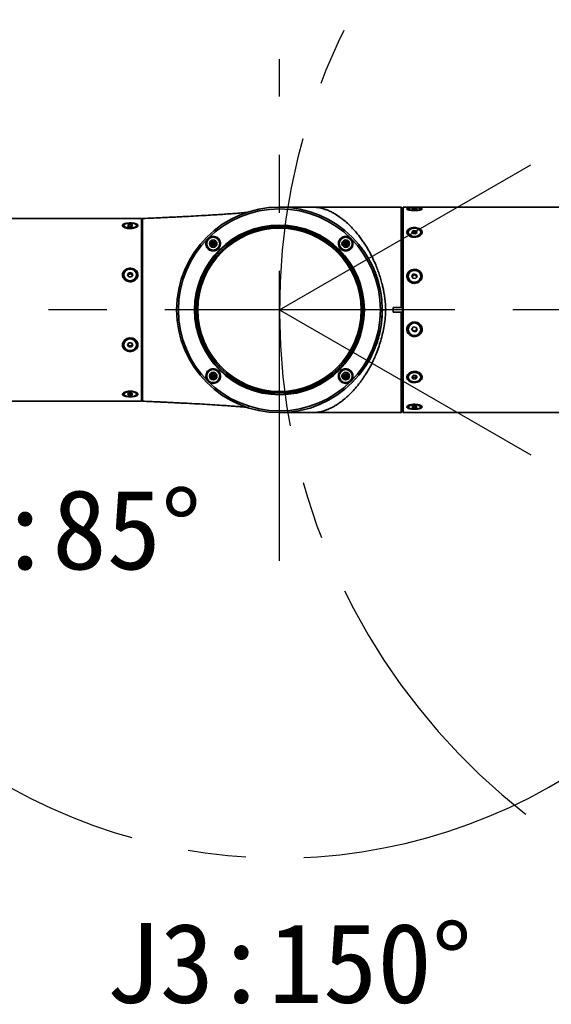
# Model space of a CAD drawing. Header units: millimetres. Extents: x -55 to 731, y 0 to 297.
# Tile 5 of 19: x 105 to 129, y 165 to 208. Entities that reach past the tile are written whole.
import ezdxf

# ---------------------------------------------------------------- set-up
doc = ezdxf.new("R2010")
doc.units = ezdxf.units.MM
doc.header["$PDSIZE"] = -1
doc.linetypes.add('CENTERX2', pattern=[20.32, 12.7, -2.54, 2.54, -2.54])
doc.layers.add('中心线层', color=6, linetype='CENTERX2', lineweight=25)
doc.layers.add('标注层', color=150, linetype='Continuous')
doc.styles.add('SLDTEXTSTYLE0', font='仿宋_GB2312')
doc.dimstyles.new('SLDDIMSTYLE0', dxfattribs={"dimtxt": 3.5, "dimasz": 4, "dimexe": 0, "dimexo": 0.0625, "dimgap": 0.875, "dimtad": 0, "dimtih": 1, "dimtoh": 1, "dimlfac": 10, "dimrnd": 1e-09, "dimzin": 12, "dimdsep": 46, "dimtxsty": 'SLDTEXTSTYLE0', "dimsah": 1, "dimcen": 0, "dimadec": 0, "dimazin": 3, "dimtfac": 1, "dimtdec": 3, "dimtofl": 0, "dimtmove": 0, "dimatfit": 3, "dimfxl": 0, "dimfrac": 2, "dimtolj": 1, "dimtzin": 12, "dimarcsym": 0})

# ---------------------------------------------------------------- blocks, each defined once
blk = doc.blocks.new('_D_1')
at = {"layer": '标注层'}
for p, q in [((95.843, 218), (84.863, 218)), ((100.598, 212.763), (95.843, 218))]:
    blk.add_line(p, q, dxfattribs=at)
blk.add_solid([(100.598, 212.763), (98.279, 216.061), (97.539, 215.388)], dxfattribs=at)
at = {"layer": '标注层', "char_height": 3.5, "attachment_point": 1, "style": 'SLDTEXTSTYLE0'}
for s, insert in [('%%c', (84.863, 222.512)), ('480', (88.733, 222.512))]:
    blk.add_mtext(s, dxfattribs=dict(at, insert=insert))

msp = doc.modelspace()

# ---------------------------------------------------------------- linework, layer by layer
at = {"color": 7, "linetype": 'Continuous', "lineweight": 35}
for p, q in [((121.7102, 199.4936), (116.7302, 199.4936)), ((116.8116, 199.4928), (116.8131, 199.4928)), ((121.7102, 199.4924), (121.7102, 199.4936)), ((122.0602, 199.4924), (121.7102, 199.4924)), ((122.0602, 195.0941), (122.0602, 199.4924)), ((122.0791, 199.4736), (122.0602, 199.4924)), ((122.0602, 199.4924), (122.0791, 199.4736)), ((122.1102, 199.4425), (122.0791, 199.4736)), ((122.1102, 195.0892), (122.1102, 199.4425)), ((122.1402, 199.1936), (122.1102, 199.1936)), ((139.3202, 199.4936), (122.1402, 199.4936)), ((122.1402, 199.4936), (122.1402, 194.9936)), ((122.3632, 199.4123), (122.3632, 199.3755)), ((122.602, 199.4329), (122.5267, 199.4163)), ((122.5267, 199.4163), (122.5649, 199.3957)), ((122.5649, 199.3957), (122.6784, 199.3916)), ((122.7155, 199.4288), (122.602, 199.4329)), ((122.602, 199.3944), (122.602, 199.4329)), ((122.6784, 199.3916), (122.7537, 199.4082)), ((122.7537, 199.4082), (122.7155, 199.4288)), ((122.7155, 199.3998), (122.7155, 199.4288)), ((122.9172, 199.3745), (122.9172, 199.4123)), ((110.6992, 198.9936), (98.2109, 198.9936)), ((110.6992, 190.9936), (110.6992, 198.9936)), ((110.7302, 198.9936), (110.7292, 198.9936)), ((110.7292, 190.9936), (110.7292, 198.9936)), ((109.9222, 198.6897), (109.9222, 198.6352)), ((110.0837, 198.6897), (110.1415, 198.7279)), ((110.1415, 198.6515), (110.0837, 198.6897)), ((110.1415, 198.7279), (110.2569, 198.7279)), ((110.1415, 198.6515), (110.1415, 198.7279)), ((110.2569, 198.6515), (110.1415, 198.6515)), ((110.2569, 198.7279), (110.3147, 198.6897)), ((110.2569, 198.6515), (110.2569, 198.7279)), ((110.3147, 198.6897), (110.2569, 198.6515)), ((110.4762, 198.6352), (110.4762, 198.6897)), ((122.3632, 198.3945), (122.3632, 198.3499)), ((122.602, 198.4659), (122.5267, 198.4085)), ((122.5267, 198.4085), (122.5649, 198.3372)), ((122.5584, 198.3495), (122.5644, 198.354)), ((122.5585, 198.3491), (122.5644, 198.354)), ((122.5644, 198.354), (122.602, 198.3827)), ((122.5649, 198.3372), (122.6784, 198.3231)), ((122.7155, 198.4518), (122.602, 198.4659)), ((122.602, 198.3827), (122.602, 198.4659)), ((122.602, 198.3827), (122.6587, 198.3757)), ((122.6587, 198.3757), (122.7155, 198.3687)), ((122.6784, 198.3231), (122.7537, 198.3805)), ((122.7537, 198.3805), (122.7155, 198.4518)), ((122.7155, 198.3687), (122.7155, 198.4518)), ((122.7155, 198.3687), (122.7221, 198.3564)), ((122.9172, 198.3499), (122.9172, 198.3945)), ((113.8311, 198.0082), (113.7311, 197.9504)), ((113.7311, 197.9504), (113.7311, 197.835)), ((113.7311, 197.9504), (113.8311, 197.8927)), ((113.9311, 197.9504), (113.8311, 198.0082)), ((113.8311, 198.0082), (113.8311, 197.8927)), ((113.9311, 197.9504), (113.8311, 197.8927)), ((113.9311, 197.835), (113.9311, 197.9504)), ((119.5716, 197.9927), (119.5139, 197.8927)), ((119.6871, 197.9927), (119.5716, 197.9927)), ((119.5716, 197.9927), (119.6294, 197.8927)), ((119.6871, 197.9927), (119.6294, 197.8927)), ((119.7448, 197.8927), (119.6871, 197.9927)), ((113.7311, 197.835), (113.8311, 197.8927)), ((113.7311, 197.835), (113.8311, 197.7772)), ((113.9311, 197.835), (113.8311, 197.8927)), ((113.8311, 197.8927), (113.8311, 197.7772)), ((113.8311, 197.7772), (113.9311, 197.835)), ((119.5139, 197.8927), (119.5716, 197.7927)), ((119.6294, 197.8927), (119.5139, 197.8927)), ((119.5716, 197.7927), (119.6294, 197.8927)), ((119.5716, 197.7927), (119.6871, 197.7927)), ((119.7448, 197.8927), (119.6294, 197.8927)), ((119.6871, 197.7927), (119.6294, 197.8927)), ((119.6871, 197.7927), (119.7448, 197.8927)), ((110.0837, 196.5258), (110.1415, 196.6181)), ((110.1415, 196.6181), (110.2569, 196.6181)), ((110.1415, 196.576), (110.1415, 196.6181)), ((110.2569, 196.6181), (110.3147, 196.5258)), ((110.2569, 196.576), (110.2569, 196.6181)), ((109.9222, 196.5258), (109.9222, 196.5032)), ((110.1415, 196.4334), (110.0837, 196.5258)), ((110.0969, 196.5047), (110.1126, 196.5298)), ((110.1126, 196.5298), (110.1415, 196.576)), ((110.1415, 196.576), (110.1992, 196.576)), ((110.2569, 196.4334), (110.1415, 196.4334)), ((110.1992, 196.576), (110.2569, 196.576)), ((110.2569, 196.576), (110.2858, 196.5298)), ((110.3147, 196.5258), (110.2569, 196.4334)), ((110.2858, 196.5298), (110.3015, 196.5047)), ((110.4762, 196.5032), (110.4762, 196.5258)), ((122.3632, 196.4655), (122.3632, 196.4462)), ((122.602, 196.5684), (122.5267, 196.4857)), ((122.5267, 196.4857), (122.5649, 196.3827)), ((122.5362, 196.4601), (122.5644, 196.4911)), ((122.5644, 196.4911), (122.602, 196.5324)), ((122.5649, 196.3827), (122.6784, 196.3625)), ((122.7155, 196.5482), (122.602, 196.5684)), ((122.602, 196.5324), (122.602, 196.5684)), ((122.602, 196.5324), (122.6587, 196.5223)), ((122.6587, 196.5223), (122.7155, 196.5122)), ((122.6784, 196.3625), (122.7537, 196.4452)), ((122.7537, 196.4452), (122.7155, 196.5482)), ((122.7155, 196.5122), (122.7155, 196.5482)), ((122.7155, 196.5122), (122.7346, 196.4607)), ((122.7346, 196.4607), (122.7442, 196.4348)), ((122.9172, 196.4462), (122.9172, 196.4655)), ((112.2313, 195.0941), (112.2502, 195.0941)), ((112.2502, 194.8931), (112.2313, 194.8931)), ((121.7102, 195.0941), (122.0602, 195.0941)), ((121.7102, 194.8931), (121.7102, 195.0941)), ((122.0602, 194.8931), (121.7102, 194.8931)), ((122.0602, 195.0941), (122.0791, 195.0941)), ((122.0602, 190.4936), (122.0602, 194.8931)), ((122.0791, 194.8931), (122.0602, 194.8931)), ((122.0791, 195.0941), (122.1102, 195.0892)), ((122.1102, 194.898), (122.0791, 194.8931)), ((122.1102, 195.0892), (122.1102, 194.898)), ((122.1102, 190.5436), (122.1102, 194.898)), ((122.1402, 194.9936), (122.1402, 190.4936)), ((122.3632, 194.1532), (122.3632, 194.142)), ((122.602, 194.249), (122.5267, 194.163)), ((122.5267, 194.163), (122.5649, 194.056)), ((122.5458, 194.1303), (122.532, 194.1691)), ((122.5649, 194.0769), (122.5458, 194.1303)), ((122.5649, 194.0769), (122.5649, 194.056)), ((122.6217, 194.0663), (122.5649, 194.0769)), ((122.5649, 194.056), (122.6784, 194.035)), ((122.7155, 194.228), (122.602, 194.249)), ((122.6784, 194.0558), (122.6217, 194.0663)), ((122.6784, 194.035), (122.7537, 194.121)), ((122.7161, 194.0988), (122.6784, 194.0558)), ((122.6784, 194.0558), (122.6784, 194.035)), ((122.7537, 194.121), (122.7155, 194.228)), ((122.7484, 194.1358), (122.7161, 194.0988)), ((122.9172, 194.142), (122.9172, 194.1532)), ((109.9222, 193.4869), (109.9222, 193.4643)), ((110.0837, 193.4643), (110.1415, 193.5567)), ((110.1415, 193.3719), (110.0837, 193.4643)), ((110.1126, 193.4602), (110.0969, 193.4853)), ((110.1415, 193.4139), (110.1126, 193.4602)), ((110.1415, 193.5567), (110.2569, 193.5567)), ((110.1415, 193.4139), (110.1415, 193.3719)), ((110.1992, 193.4139), (110.1415, 193.4139)), ((110.2569, 193.3719), (110.1415, 193.3719)), ((110.2569, 193.4139), (110.1992, 193.4139)), ((110.2569, 193.5567), (110.3147, 193.4643)), ((110.3147, 193.4643), (110.2569, 193.3719)), ((110.2858, 193.4602), (110.2569, 193.4139)), ((110.2569, 193.4139), (110.2569, 193.3719)), ((110.3015, 193.4853), (110.2858, 193.4602)), ((110.4762, 193.4643), (110.4762, 193.4869)), ((113.7733, 192.1944), (113.7156, 192.0944)), ((113.7156, 192.0944), (113.7733, 191.9944)), ((113.7156, 192.0944), (113.8311, 192.0944)), ((113.8888, 192.1944), (113.7733, 192.1944)), ((113.7733, 192.1944), (113.8311, 192.0944)), ((113.7733, 191.9944), (113.8311, 192.0944)), ((113.7733, 191.9944), (113.8888, 191.9944)), ((113.8888, 192.1944), (113.8311, 192.0944)), ((113.8311, 192.0944), (113.9465, 192.0944)), ((113.8888, 191.9944), (113.8311, 192.0944)), ((113.9465, 192.0944), (113.8888, 192.1944)), ((113.8888, 191.9944), (113.9465, 192.0944)), ((119.6294, 192.2099), (119.5294, 192.1522)), ((119.5294, 192.1522), (119.5294, 192.0367)), ((119.5294, 192.1522), (119.6294, 192.0944)), ((119.5294, 192.0367), (119.6294, 192.0944)), ((119.5294, 192.0367), (119.6294, 191.979)), ((119.7294, 192.1522), (119.6294, 192.2099)), ((119.6294, 192.0944), (119.6294, 192.2099)), ((119.7294, 192.1522), (119.6294, 192.0944)), ((119.6294, 191.979), (119.6294, 192.0944)), ((119.7294, 192.0367), (119.6294, 192.0944)), ((119.6294, 191.979), (119.7294, 192.0367)), ((119.7294, 192.0367), (119.7294, 192.1522)), ((122.3632, 192.0854), (122.3632, 192.0468)), ((122.602, 192.1291), (122.5267, 192.0629)), ((122.5267, 192.0629), (122.5649, 191.9806)), ((122.5649, 192.0526), (122.5505, 192.0838)), ((122.5649, 192.0526), (122.5649, 191.9806)), ((122.6217, 192.0445), (122.5649, 192.0526)), ((122.5649, 191.9806), (122.6784, 191.9644)), ((122.7155, 192.1129), (122.602, 192.1291)), ((122.6784, 192.0364), (122.6217, 192.0445)), ((122.7161, 192.0695), (122.6784, 192.0364)), ((122.6784, 192.0364), (122.6784, 191.9644)), ((122.6784, 191.9644), (122.7537, 192.0306)), ((122.7537, 192.0306), (122.7155, 192.1129)), ((122.7299, 192.0818), (122.7161, 192.0695)), ((122.9172, 192.0468), (122.9172, 192.0854)), ((109.9222, 191.3532), (109.9222, 191.2987)), ((110.0837, 191.2987), (110.1415, 191.337)), ((110.1415, 191.2604), (110.0837, 191.2987)), ((110.1415, 191.337), (110.2569, 191.337)), ((110.1415, 191.337), (110.1415, 191.2604)), ((110.2569, 191.2604), (110.1415, 191.2604)), ((110.2569, 191.337), (110.3147, 191.2987)), ((110.2569, 191.337), (110.2569, 191.2604)), ((110.3147, 191.2987), (110.2569, 191.2604)), ((110.4762, 191.2987), (110.4762, 191.3532)), ((97.6192, 190.9936), (110.6992, 190.9936)), ((110.7292, 190.9936), (110.7302, 190.9936)), ((122.1102, 190.7936), (122.1402, 190.7936)), ((122.3632, 190.7968), (122.3632, 190.7411)), ((122.602, 190.7767), (122.5267, 190.7481)), ((122.5267, 190.7481), (122.5649, 190.7124)), ((122.5649, 190.7626), (122.5649, 190.7124)), ((122.5649, 190.7124), (122.6784, 190.7055)), ((122.7155, 190.7697), (122.602, 190.7767)), ((122.6784, 190.772), (122.6784, 190.7055)), ((122.6784, 190.7055), (122.7537, 190.7341)), ((122.7537, 190.7341), (122.7155, 190.7697)), ((122.9172, 190.7411), (122.9172, 190.7968)), ((116.7302, 190.4936), (122.0602, 190.4936)), ((116.8132, 190.4943), (116.8118, 190.4943)), ((122.0602, 190.4936), (122.1102, 190.5436)), ((122.1402, 190.4936), (139.3202, 190.4936))]:
    msp.add_line(p, q, dxfattribs=at)
at = {"color": 8, "linetype": 'Continuous', "lineweight": 35}
msp.add_line((116.8151, 190.4944), (116.8174, 190.4944), dxfattribs=at)
at = {"color": 7, "linetype": 'Continuous', "lineweight": 35, "flags": 128}
for points in [[(122.6402, 199.3598), (122.5401, 199.3634), (122.4536, 199.3735), (122.3923, 199.3889), (122.3644, 199.4074), (122.3738, 199.4266), (122.4192, 199.4439), (122.4944, 199.4568), (122.5893, 199.4638), (122.6911, 199.4638), (122.786, 199.4568), (122.8613, 199.4439), (122.9066, 199.4266), (122.916, 199.4074), (122.8882, 199.3889), (122.8268, 199.3735), (122.7403, 199.3634), (122.6402, 199.3598)], [(109.9222, 198.6897), (109.9409, 198.6514), (109.9945, 198.6183), (110.0757, 198.5949), (110.1737, 198.5842), (110.275, 198.5878), (110.3661, 198.6052), (110.4347, 198.6339), (110.4715, 198.6702), (110.4715, 198.7092), (110.4347, 198.7454), (110.3661, 198.7742), (110.275, 198.7916), (110.1737, 198.7951), (110.0757, 198.7845), (109.9945, 198.761), (109.9409, 198.7279), (109.9222, 198.6897)], [(122.6402, 198.2131), (122.5401, 198.2254), (122.4536, 198.2604), (122.3923, 198.3136), (122.3644, 198.3778), (122.3738, 198.4441), (122.4192, 198.5038), (122.4944, 198.5487), (122.5893, 198.5728), (122.6911, 198.5728), (122.786, 198.5487), (122.8613, 198.5038), (122.9066, 198.4441), (122.916, 198.3778), (122.8882, 198.3136), (122.8268, 198.2604), (122.7403, 198.2254), (122.6402, 198.2131)], [(109.9222, 196.5258), (109.9409, 196.4333), (109.9945, 196.3534), (110.0757, 196.2967), (110.1737, 196.271), (110.275, 196.2797), (110.3661, 196.3216), (110.4347, 196.3911), (110.4715, 196.4787), (110.4715, 196.5728), (110.4347, 196.6605), (110.3661, 196.73), (110.275, 196.7719), (110.1737, 196.7805), (110.0757, 196.7548), (109.9945, 196.6981), (109.9409, 196.6182), (109.9222, 196.5258)], [(122.6402, 196.2037), (122.5401, 196.2214), (122.4536, 196.272), (122.3923, 196.3488), (122.3644, 196.4413), (122.3738, 196.5371), (122.4192, 196.6232), (122.4944, 196.688), (122.5893, 196.7228), (122.6911, 196.7228), (122.786, 196.688), (122.8613, 196.6232), (122.9066, 196.5371), (122.916, 196.4413), (122.8882, 196.3488), (122.8268, 196.272), (122.7403, 196.2214), (122.6402, 196.2037)], [(109.9222, 193.4643), (109.9409, 193.3718), (109.9945, 193.2919), (110.0757, 193.2352), (110.1737, 193.2094), (110.275, 193.2181), (110.3661, 193.26), (110.4347, 193.3296), (110.4715, 193.4173), (110.4715, 193.5113), (110.4347, 193.599), (110.3661, 193.6686), (110.275, 193.7105), (110.1737, 193.7192), (110.0757, 193.6934), (109.9945, 193.6367), (109.9409, 193.5568), (109.9222, 193.4643)], [(122.3632, 192.0854), (122.3632, 192.0857), (122.3821, 192.1613), (122.4358, 192.2267), (122.5171, 192.2729), (122.6151, 192.2939), (122.7164, 192.2867), (122.8075, 192.2523), (122.876, 192.1953), (122.9126, 192.1235), (122.9172, 192.0854)], [(122.6402, 191.8374), (122.5401, 191.8516), (122.4536, 191.8921), (122.3923, 191.9534), (122.3644, 192.0274), (122.3738, 192.1041), (122.4192, 192.1729), (122.4944, 192.2247), (122.5893, 192.2525), (122.6911, 192.2525), (122.786, 192.2247), (122.8613, 192.1729), (122.9066, 192.1041), (122.916, 192.0274), (122.8882, 191.9534), (122.8268, 191.8921), (122.7403, 191.8516), (122.6402, 191.8374)], [(122.7289, 192.0839), (122.7239, 192.0774), (122.7161, 192.0695)], [(109.9222, 191.2987), (109.9409, 191.2603), (109.9945, 191.2272), (110.0757, 191.2037), (110.1737, 191.193), (110.275, 191.1966), (110.3661, 191.214), (110.4347, 191.2428), (110.4715, 191.2792), (110.4715, 191.3182), (110.4347, 191.3545), (110.3661, 191.3833), (110.275, 191.4007), (110.1737, 191.4043), (110.0757, 191.3936), (109.9945, 191.3701), (109.9409, 191.337), (109.9222, 191.2987)], [(122.6402, 190.6505), (122.5401, 190.6566), (122.4536, 190.6741), (122.3923, 190.7007), (122.3644, 190.7327), (122.3738, 190.7659), (122.4192, 190.7957), (122.4944, 190.8181), (122.5893, 190.8302), (122.6911, 190.8302), (122.786, 190.8181), (122.8613, 190.7957), (122.9066, 190.7659), (122.916, 190.7327), (122.8882, 190.7007), (122.8268, 190.6741), (122.7403, 190.6566), (122.6402, 190.6505)]]:
    msp.add_lwpolyline(points, dxfattribs=at)
at = {"color": 7, "linetype": 'Continuous', "lineweight": 35}
for centre, radius in [((116.7302, 194.9936), 4.5), ((116.7302, 194.9936), 4.422), ((116.7302, 194.9936), 3.7157), ((116.7302, 194.9936), 3.684), ((116.7302, 194.9936), 3.625), ((116.7302, 194.9936), 3.575), ((113.8311, 197.8927), 0.285), ((113.8311, 197.8927), 0.165), ((119.6294, 197.8927), 0.285), ((119.6294, 197.8927), 0.165), ((122.6414, 194.1455), 0.2755), ((113.8311, 192.0944), 0.285), ((119.6294, 192.0944), 0.285), ((113.8311, 192.0944), 0.165), ((119.6294, 192.0944), 0.165)]:
    msp.add_circle(centre, radius, dxfattribs=at)
for centre, radius, start, end in [((122.6392, 198.2443), 0.1328, 81.55929, 124.30384), ((122.6476, 198.2599), 0.1163, 53.07618, 84.5154), ((122.7303, 198.375), 0.1885, 284.79604, 352.34323), ((110.1992, 196.519), 0.2775, 183.2758, 356.7242), ((110.1871, 196.4831), 0.0879, 147.878, 169.66967), ((110.1978, 196.4743), 0.1017, 89.22085, 146.92218), ((110.2006, 196.4743), 0.1017, 33.07513, 90.78184), ((110.2114, 196.4831), 0.0879, 10.33033, 32.122), ((122.6402, 196.4576), 0.2772, 182.3725, 357.6275), ((122.6324, 196.4287), 0.0923, 137.49176, 169.54004), ((122.64, 196.4208), 0.1033, 79.56256, 137.10093), ((122.6427, 196.4251), 0.0985, 21.19262, 80.64162), ((122.6504, 196.4294), 0.0898, 0.62339, 20.4013), ((122.6402, 194.15), 0.277, 0.65588, 179.34412), ((122.6367, 194.1628), 0.0965, 169.61857, 199.66927), ((122.6394, 194.1642), 0.0995, 199.91889, 259.75682), ((122.6403, 194.1656), 0.101, 259.39712, 318.60032), ((122.6431, 194.1629), 0.0971, 318.69097, 357.64942), ((110.1992, 193.4731), 0.2773, 2.84316, 177.15684), ((110.1871, 193.5069), 0.0879, 190.26917, 212.11748), ((110.1978, 193.5156), 0.1017, 213.0663, 270.77532), ((110.2006, 193.5156), 0.1017, 269.22198, 326.9364), ((110.2114, 193.5069), 0.0879, 327.88252, 349.73083), ((122.6314, 192.144), 0.1, 216.60339, 264.42094), ((122.6409, 192.1624), 0.1194, 260.72171, 308.96204)]:
    msp.add_arc(centre, radius, start, end, dxfattribs=at)
for points, knots in [([(115.3119, 199.2633), (115.2489, 199.2571), (115.1122, 199.2436), (114.8447, 199.221), (114.5468, 199.1982), (114.2315, 199.176), (113.8909, 199.1538), (113.5064, 199.1304), (113.0845, 199.1065), (112.6997, 199.086), (112.3793, 199.0697), (112.1326, 199.0575), (111.8813, 199.0453), (111.5832, 199.0314), (111.1929, 199.0136), (110.897, 199.0008), (110.7302, 198.9936)], [0, 0, 0, 0, 0.066239, 0.1438384, 0.2170651, 0.2859389, 0.3577175, 0.4379011, 0.527674, 0.6173934, 0.6718509, 0.7213361, 0.7660903, 0.8229537, 0.9002118, 1, 1, 1, 1]), ([(117.8618, 199.4931), (117.8102, 199.4931), (117.6179, 199.4931), (117.3199, 199.493), (117.0173, 199.4929), (116.8804, 199.4929), (116.8126, 199.4929)], [0, 0, 0, 0, 0.1097321, 0.40915216, 0.70726039, 1, 1, 1, 1]), ([(117.5178, 199.4924), (117.6177, 199.4927), (117.7447, 199.4931), (117.898, 199.4931), (117.9721, 199.493), (118.0605, 199.4928), (118.1426, 199.4922), (118.2155, 199.4906), (118.3092, 199.4872), (118.4159, 199.4774), (118.5417, 199.4544), (118.6472, 199.426), (118.7339, 199.397), (118.8059, 199.3701), (118.8816, 199.3386), (118.9886, 199.2893), (119.1446, 199.2066), (119.3256, 199.091), (119.5188, 198.9472), (119.6966, 198.7957), (119.8733, 198.6243), (120.0292, 198.4557), (120.1685, 198.2894), (120.2958, 198.1234), (120.414, 197.9556), (120.5431, 197.7566), (120.6796, 197.5228), (120.8194, 197.2504), (120.937, 196.9886), (121.035, 196.7394), (121.1164, 196.5035), (121.1879, 196.2658), (121.2734, 195.9296), (121.3582, 195.5069), (121.3739, 195.1567), (121.3812, 194.9936)], [0, 0, 0, 0, 0.0360128, 0.0458368, 0.0546381, 0.0624859, 0.0777625, 0.0855727, 0.0936846, 0.1223113, 0.1513347, 0.1800123, 0.1968906, 0.2130359, 0.2307188, 0.249939, 0.2876158, 0.3388072, 0.3749689, 0.4212754, 0.4629511, 0.4999989, 0.5334782, 0.5654733, 0.5959899, 0.6250354, 0.6686082, 0.7102682, 0.7500567, 0.7823879, 0.8139799, 0.8448667, 0.8750849, 0.9417899, 1, 1, 1, 1]), ([(117.8183, 199.4931), (117.8183, 199.4931), (117.8916, 199.4931), (117.99, 199.4932), (118.1013, 199.4924), (118.1511, 199.492), (118.1757, 199.4913), (118.1837, 199.491)], [0, 0, 0, 0, 0.00014971, 0.58167773, 0.75053561, 0.91925917, 1, 1, 1, 1]), ([(122.3042, 199.4123), (122.3073, 199.4184), (122.3137, 199.4309), (122.3655, 199.4453), (122.4388, 199.4553), (122.501, 199.4582), (122.5295, 199.4596)], [0, 0, 0, 0, 0.2472441, 0.5079097, 0.7744227, 1, 1, 1, 1]), ([(122.7637, 199.4592), (122.7675, 199.4591), (122.809, 199.458), (122.8756, 199.4513), (122.9466, 199.4384), (122.973, 199.424), (122.9783, 199.4086), (122.9651, 199.3922), (122.9156, 199.3713), (122.8358, 199.3531), (122.7331, 199.341), (122.6177, 199.3379), (122.503, 199.3449), (122.4041, 199.3608), (122.3343, 199.3821), (122.3067, 199.4002), (122.3047, 199.4097), (122.3042, 199.4123)], [0, 0, 0, 0, 0.0081231, 0.089576, 0.169281, 0.2462394, 0.2741995, 0.344253, 0.4181106, 0.4936248, 0.5717496, 0.6522237, 0.7339238, 0.8153769, 0.8950818, 0.9720406, 1, 1, 1, 1]), ([(110.1992, 198.8011), (110.2383, 198.7999), (110.3163, 198.7976), (110.4195, 198.7789), (110.4956, 198.7501), (110.5358, 198.7128), (110.5375, 198.6714), (110.5036, 198.6303), (110.4381, 198.5936), (110.3462, 198.566), (110.2614, 198.5554), (110.1727, 198.5532), (110.0821, 198.5602), (109.979, 198.586), (109.9028, 198.6237), (109.8627, 198.6666), (109.8609, 198.7083), (109.8948, 198.7446), (109.9603, 198.7734), (110.0522, 198.7931), (110.137, 198.8005), (110.187, 198.801), (110.1992, 198.8011)], [0, 0, 0, 0, 0.0565467, 0.1130565, 0.1684389, 0.2217861, 0.2730962, 0.3234903, 0.3745309, 0.4273472, 0.4821757, 0.5000001, 0.5565454, 0.6130565, 0.6684387, 0.7217861, 0.7730962, 0.8234902, 0.8745307, 0.9273472, 0.9821756, 1, 1, 1, 1]), ([(110.7302, 190.9936), (110.7302, 191.0002), (110.7302, 191.0134), (110.7302, 191.1196), (110.7302, 191.2873), (110.7302, 191.5196), (110.7302, 191.8111), (110.7302, 192.1571), (110.7302, 192.5516), (110.7302, 192.9878), (110.7302, 193.4585), (110.7302, 193.9553), (110.7302, 194.47), (110.7302, 194.9936), (110.7302, 195.5172), (110.7302, 196.0318), (110.7302, 196.5287), (110.7302, 196.9993), (110.7302, 197.4356), (110.7302, 197.8301), (110.7302, 198.1761), (110.7302, 198.4675), (110.7302, 198.6999), (110.7302, 198.8675), (110.7302, 198.9738), (110.7302, 198.987), (110.7302, 198.9936)], [0, 0, 0, 0, 0.0416667, 0.0833333, 0.125, 0.1666667, 0.2083334, 0.25, 0.2916667, 0.3333333, 0.375, 0.4166667, 0.4583333, 0.5, 0.5416667, 0.5833333, 0.625, 0.6666667, 0.7083333, 0.75, 0.7916667, 0.8333333, 0.875, 0.9166667, 0.9583333, 1, 1, 1, 1]), ([(122.6402, 198.598), (122.6723, 198.5965), (122.7432, 198.593), (122.8434, 198.563), (122.925, 198.5124), (122.9722, 198.4474), (122.9811, 198.3762), (122.9533, 198.3064), (122.8929, 198.2449), (122.8049, 198.1979), (122.7155, 198.1765), (122.6272, 198.1714), (122.5372, 198.1803), (122.4371, 198.2141), (122.3554, 198.2715), (122.3082, 198.3412), (122.2994, 198.4133), (122.3271, 198.4801), (122.3876, 198.5362), (122.4755, 198.577), (122.5649, 198.5958), (122.6213, 198.5975), (122.6402, 198.598)], [0, 0, 0, 0, 0.0464242, 0.1026929, 0.1581375, 0.2118628, 0.2637022, 0.314493, 0.3656079, 0.418172, 0.4725618, 0.5, 0.5464241, 0.602693, 0.6581377, 0.7118626, 0.763702, 0.8144928, 0.8656077, 0.9181719, 0.9725618, 1, 1, 1, 1]), ([(113.6048, 197.6664), (113.5815, 197.6949), (113.5349, 197.7518), (113.5066, 197.861), (113.5144, 197.9717), (113.559, 198.0725), (113.6332, 198.1517), (113.7283, 198.2019), (113.8342, 198.2186), (113.9405, 198.1998), (114.0139, 198.1588), (114.0764, 198.1027), (114.1263, 198.032), (114.156, 197.9241), (114.1475, 197.8127), (114.1025, 197.7119), (114.0281, 197.6331), (113.9335, 197.5835), (113.828, 197.5668), (113.7221, 197.5856), (113.6479, 197.6261), (113.6132, 197.6585), (113.6048, 197.6664)], [0, 0, 0, 0, 0.0552356, 0.1104968, 0.1650474, 0.2183969, 0.2707555, 0.3226858, 0.3748674, 0.4278822, 0.4820398, 0.4995944, 0.5550893, 0.6106017, 0.6655471, 0.7191135, 0.7713044, 0.8228564, 0.8748016, 0.9279395, 0.9824768, 1, 1, 1, 1]), ([(119.4031, 197.6664), (119.3806, 197.6938), (119.3355, 197.7484), (119.3064, 197.8523), (119.3102, 197.9592), (119.3498, 198.0607), (119.4219, 198.1446), (119.5191, 198.2), (119.6296, 198.2191), (119.739, 198.2), (119.8131, 198.1581), (119.8741, 198.1031), (119.9224, 198.0354), (119.9528, 197.9324), (119.9482, 197.8248), (119.9083, 197.7237), (119.8362, 197.6403), (119.7392, 197.5853), (119.6286, 197.5662), (119.5191, 197.5858), (119.4446, 197.6273), (119.4108, 197.6592), (119.4031, 197.6664)], [0, 0, 0, 0, 0.0519282, 0.103832, 0.1564195, 0.2104071, 0.2656028, 0.3212796, 0.3765419, 0.4307562, 0.4837788, 0.5000036, 0.5521801, 0.6043411, 0.656969, 0.7106605, 0.7654879, 0.8210676, 0.8766087, 0.931209, 0.9843465, 1, 1, 1, 1]), ([(120.3145, 197.7108), (120.3838, 197.6225), (120.51, 197.4617), (120.6098, 197.2758), (120.6548, 197.1919)], [0, 0, 0, 0, 0.5491208, 1, 1, 1, 1]), ([(109.8632, 196.5258), (109.8664, 196.5565), (109.8728, 196.6193), (109.9243, 196.7039), (110.0032, 196.7713), (110.1058, 196.8135), (110.2214, 196.8243), (110.3364, 196.8004), (110.4356, 196.7436), (110.5057, 196.661), (110.5321, 196.5831), (110.5373, 196.5071), (110.5241, 196.4315), (110.4746, 196.3442), (110.3951, 196.2734), (110.2926, 196.2285), (110.1771, 196.2169), (110.0621, 196.2424), (109.9628, 196.3026), (109.893, 196.3888), (109.8656, 196.4682), (109.8637, 196.5138), (109.8632, 196.5258)], [0, 0, 0, 0, 0.0483677, 0.0989074, 0.1507416, 0.2045893, 0.2602299, 0.3168011, 0.3731892, 0.4282515, 0.4811922, 0.5000005, 0.5483677, 0.5989081, 0.6507422, 0.7045884, 0.7602305, 0.8168002, 0.8731887, 0.9282514, 0.9811924, 1, 1, 1, 1]), ([(120.9775, 196.4993), (120.9727, 196.511), (120.9585, 196.5452), (120.9298, 196.6137), (120.9063, 196.6706), (120.8921, 196.7049)], [0, 0, 0, 0, 0.17003062, 0.49999838, 1, 1, 1, 1]), ([(122.6402, 196.7681), (122.6723, 196.7657), (122.7432, 196.7604), (122.8434, 196.7144), (122.925, 196.6383), (122.9722, 196.542), (122.9811, 196.4387), (122.9533, 196.3396), (122.8929, 196.2536), (122.8049, 196.1888), (122.7155, 196.1596), (122.6272, 196.1526), (122.5372, 196.1647), (122.4371, 196.211), (122.3554, 196.2905), (122.3082, 196.3887), (122.2994, 196.4924), (122.3271, 196.5902), (122.3876, 196.674), (122.4755, 196.7358), (122.5649, 196.7647), (122.6213, 196.7672), (122.6402, 196.7681)], [0, 0, 0, 0, 0.0464242, 0.1026928, 0.1581374, 0.211863, 0.2637022, 0.3144931, 0.3656079, 0.4181719, 0.4725619, 0.5000001, 0.5464244, 0.6026933, 0.6581379, 0.7118629, 0.7637019, 0.8144928, 0.865608, 0.9181718, 0.9725618, 1, 1, 1, 1]), ([(121.3812, 194.9936), (121.3771, 194.8821), (121.3685, 194.6482), (121.319, 194.3029), (121.2518, 193.9636), (121.1658, 193.6399), (121.0639, 193.3238), (120.9573, 193.0474), (120.8518, 192.808), (120.7517, 192.6029), (120.6423, 192.3997), (120.5369, 192.2218), (120.4372, 192.0669), (120.345, 191.9326), (120.2468, 191.7989), (120.1427, 191.6665), (120.0288, 191.5319), (119.9017, 191.3931), (119.7579, 191.2496), (119.6041, 191.1111), (119.473, 191.0058), (119.3701, 190.9299), (119.2934, 190.8767), (119.2142, 190.8252), (119.1324, 190.7758), (119.0482, 190.729), (118.9648, 190.687), (118.8711, 190.6437), (118.7646, 190.6001), (118.6482, 190.5613), (118.5365, 190.5319), (118.4452, 190.5152), (118.371, 190.506), (118.318, 190.5014), (118.253, 190.4976), (118.1809, 190.4956), (118.1018, 190.4947), (117.9896, 190.494), (117.79, 190.494), (117.6175, 190.4945), (117.5178, 190.4948)], [0, 0, 0, 0, 0.0397834, 0.0834681, 0.1249798, 0.1653559, 0.2069956, 0.249983, 0.2796661, 0.3103859, 0.3421609, 0.3750074, 0.3980623, 0.4220894, 0.4470925, 0.4730748, 0.5000394, 0.5307154, 0.5647593, 0.602173, 0.638673, 0.6558216, 0.6735395, 0.6918265, 0.7106825, 0.7301074, 0.7501016, 0.7681381, 0.7954679, 0.8251243, 0.8501246, 0.8751331, 0.8873044, 0.8977059, 0.9063863, 0.9222433, 0.9299069, 0.9375875, 0.9639648, 1, 1, 1, 1]), ([(121.2311, 194.9936), (121.2308, 194.9557), (121.2303, 194.8744), (121.2251, 194.7445), (121.2161, 194.6095), (121.2038, 194.483), (121.1881, 194.3552), (121.1666, 194.2142), (121.1376, 194.0606), (121.1045, 193.9134), (121.0684, 193.7743), (121.0271, 193.633), (120.9943, 193.5371), (120.9775, 193.4877)], [0, 0, 0, 0, 0.07277197, 0.1560546, 0.24999042, 0.33360377, 0.40169006, 0.49998955, 0.61120392, 0.70750964, 0.79706393, 0.89556646, 1, 1, 1, 1]), ([(121.2311, 194.9936), (121.2363, 194.9936), (121.2466, 194.9936), (121.2866, 194.9936), (121.3328, 194.9936), (121.3649, 194.9936), (121.3812, 194.9936)], [0, 0, 0, 0, 0.2802176, 0.5552382, 0.7737426, 1, 1, 1, 1]), ([(122.3042, 194.142), (122.3073, 194.1748), (122.3138, 194.2422), (122.3652, 194.3348), (122.4445, 194.4096), (122.5473, 194.4565), (122.6627, 194.4684), (122.7774, 194.4417), (122.8763, 194.3787), (122.9464, 194.2882), (122.9731, 194.2039), (122.9783, 194.1224), (122.9651, 194.0421), (122.9156, 193.9507), (122.8358, 193.8775), (122.7331, 193.8318), (122.6177, 193.8202), (122.503, 193.8462), (122.4041, 193.9076), (122.3343, 193.9966), (122.3067, 194.0802), (122.3047, 194.129), (122.3042, 194.142)], [0, 0, 0, 0, 0.0482593, 0.0991395, 0.1511608, 0.2049804, 0.2604186, 0.3167013, 0.3728136, 0.427722, 0.4807382, 0.4999994, 0.5482597, 0.5991397, 0.6511605, 0.7049803, 0.7604185, 0.8167012, 0.8728133, 0.9277216, 0.9807384, 1, 1, 1, 1]), ([(110.1992, 193.7677), (110.2383, 193.7641), (110.3163, 193.7568), (110.4195, 193.7002), (110.4956, 193.6183), (110.5358, 193.5202), (110.5375, 193.4197), (110.5036, 193.3271), (110.4381, 193.2496), (110.3462, 193.194), (110.2614, 193.1732), (110.1727, 193.169), (110.0821, 193.1826), (109.979, 193.2339), (109.9028, 193.3127), (109.8627, 193.4084), (109.8609, 193.5087), (109.8948, 193.6034), (109.9603, 193.6842), (110.0522, 193.7428), (110.137, 193.7658), (110.187, 193.7673), (110.1992, 193.7677)], [0, 0, 0, 0, 0.0565467, 0.1130565, 0.1684388, 0.221786, 0.2730962, 0.3234904, 0.3745307, 0.4273472, 0.4821755, 0.5, 0.5565453, 0.6130563, 0.6684387, 0.7217859, 0.773096, 0.8234905, 0.8745308, 0.9273471, 0.9821756, 1, 1, 1, 1]), ([(120.9775, 193.4877), (120.967, 193.4625), (120.9537, 193.4307), (120.9398, 193.3972), (120.9361, 193.3883), (120.9351, 193.3858), (120.9204, 193.3509), (120.9063, 193.3165), (120.8921, 193.2823)], [0, 0, 0, 0, 0.3687418, 0.4640546, 0.4894477, 0.4987523, 0.5000015, 1, 1, 1, 1]), ([(113.6048, 191.8682), (113.5822, 191.8956), (113.537, 191.9505), (113.5079, 192.055), (113.5122, 192.1623), (113.5522, 192.2635), (113.6242, 192.3468), (113.7213, 192.4019), (113.8318, 192.4208), (113.9415, 192.4015), (114.0154, 192.3594), (114.0759, 192.3046), (114.1238, 192.2376), (114.1543, 192.1352), (114.1502, 192.0279), (114.1107, 191.9265), (114.0386, 191.8425), (113.9413, 191.7872), (113.8308, 191.768), (113.7216, 191.7873), (113.6469, 191.8286), (113.6128, 191.8607), (113.6048, 191.8682)], [0, 0, 0, 0, 0.0521777, 0.1043387, 0.1569665, 0.2106583, 0.2654857, 0.3210648, 0.3766072, 0.4312059, 0.4843434, 0.4999974, 0.5519256, 0.603829, 0.6564165, 0.7104044, 0.7655999, 0.8212769, 0.876539, 0.9307525, 0.9837765, 1, 1, 1, 1]), ([(119.4031, 191.8682), (119.3797, 191.8967), (119.333, 191.9539), (119.3047, 192.0634), (119.3129, 192.1744), (119.358, 192.2752), (119.4323, 192.354), (119.527, 192.4037), (119.6323, 192.4202), (119.7385, 192.4017), (119.8121, 192.3606), (119.8746, 192.3046), (119.9244, 192.2341), (119.9542, 192.1265), (119.9459, 192.0154), (119.9014, 191.9147), (119.8272, 191.8354), (119.7322, 191.7852), (119.6261, 191.7685), (119.5201, 191.7875), (119.4461, 191.8279), (119.4115, 191.8602), (119.4031, 191.8682)], [0, 0, 0, 0, 0.0554948, 0.1110072, 0.1659534, 0.2195191, 0.2717105, 0.3232624, 0.3752075, 0.4283455, 0.4828834, 0.5004066, 0.555642, 0.6109024, 0.6654534, 0.7188023, 0.7711614, 0.8230917, 0.8752732, 0.928288, 0.9824456, 1, 1, 1, 1]), ([(122.6402, 191.8093), (122.6082, 191.8112), (122.5372, 191.8152), (122.437, 191.8507), (122.3554, 191.9099), (122.3082, 191.9857), (122.2994, 192.068), (122.3271, 192.148), (122.3876, 192.2183), (122.4755, 192.2716), (122.5649, 192.2958), (122.6533, 192.3016), (122.7432, 192.2916), (122.8434, 192.2533), (122.925, 192.188), (122.9722, 192.1082), (122.9811, 192.0251), (122.9533, 191.9476), (122.8929, 191.8821), (122.8049, 191.8342), (122.7155, 191.812), (122.6591, 191.81), (122.6402, 191.8093)], [0, 0, 0, 0, 0.0464242, 0.102693, 0.1581375, 0.2118626, 0.263702, 0.3144931, 0.365608, 0.4181719, 0.4725618, 0.5, 0.5464242, 0.6026928, 0.6581378, 0.7118625, 0.763702, 0.8144927, 0.865608, 0.9181717, 0.9725618, 1, 1, 1, 1]), ([(109.8632, 191.2987), (109.8664, 191.3117), (109.8728, 191.3383), (109.9243, 191.3774), (110.0032, 191.4101), (110.1058, 191.4315), (110.2214, 191.4371), (110.3364, 191.4248), (110.4356, 191.3964), (110.5057, 191.3572), (110.5321, 191.3227), (110.5373, 191.2907), (110.5241, 191.2605), (110.4746, 191.2282), (110.3951, 191.2037), (110.2926, 191.1889), (110.1771, 191.1852), (110.0621, 191.1934), (109.9628, 191.2136), (109.893, 191.2443), (109.8656, 191.275), (109.8637, 191.2937), (109.8632, 191.2987)], [0, 0, 0, 0, 0.04836764, 0.09890721, 0.15074146, 0.20458911, 0.2602297, 0.31680083, 0.37318922, 0.42825098, 0.48119221, 0.50000008, 0.54836753, 0.59890788, 0.650742, 0.70458842, 0.76023043, 0.81680013, 0.87318853, 0.92825121, 0.98119201, 1, 1, 1, 1]), ([(110.7302, 190.9936), (110.8512, 190.9883), (111.0679, 190.979), (111.3578, 190.966), (111.5962, 190.9551), (111.811, 190.9451), (112.0267, 190.9348), (112.2491, 190.924), (112.5407, 190.9093), (112.9074, 190.8903), (113.3503, 190.8658), (113.7906, 190.8397), (114.1961, 190.8136), (114.5404, 190.7895), (114.8344, 190.7669), (115.0906, 190.7452), (115.2681, 190.7287), (115.3481, 190.7202), (115.3708, 190.7178)], [0, 0, 0, 0, 0.0703512, 0.1260836, 0.1687901, 0.2093174, 0.2513787, 0.2948117, 0.3395144, 0.4224749, 0.5108702, 0.603195, 0.689121, 0.7641405, 0.8300892, 0.8963684, 0.9705858, 1, 1, 1, 1]), ([(122.6402, 190.8582), (122.6723, 190.8572), (122.7432, 190.8549), (122.8434, 190.8354), (122.925, 190.8045), (122.9722, 190.7679), (122.9811, 190.7315), (122.9533, 190.6992), (122.8929, 190.6733), (122.8049, 190.6551), (122.7155, 190.6473), (122.6272, 190.6454), (122.5372, 190.6486), (122.4371, 190.6612), (122.3554, 190.6842), (122.3082, 190.7148), (122.2994, 190.7501), (122.3271, 190.786), (122.3876, 190.8188), (122.4755, 190.8444), (122.5649, 190.8568), (122.6213, 190.8579), (122.6402, 190.8582)], [0, 0, 0, 0, 0.0464242, 0.1026931, 0.1581377, 0.2118627, 0.2637019, 0.3144928, 0.3656076, 0.4181719, 0.4725617, 0.4999999, 0.5464241, 0.6026929, 0.6581376, 0.7118626, 0.7637022, 0.8144931, 0.8656077, 0.918172, 0.9725618, 1, 1, 1, 1]), ([(116.8174, 190.4944), (116.8799, 190.4943), (117.0142, 190.4942), (117.3239, 190.4941), (117.6197, 190.4941), (117.8101, 190.4941), (117.8601, 190.494)], [0, 0, 0, 0, 0.2687592, 0.5783003, 0.8892306, 1, 1, 1, 1])]:
    msp.add_open_spline(points, degree=3, knots=knots, dxfattribs=at)
at = {"color": 8, "linetype": 'Continuous', "lineweight": 35}
for points, knots in [([(120.6548, 197.1919), (120.6951, 197.1241), (120.8233, 196.9087), (120.9148, 196.6658), (120.9775, 196.4993)], [0, 0, 0, 0, 0.3148488, 1, 1, 1, 1]), ([(120.9775, 196.4993), (121.0046, 196.4184), (121.0558, 196.2656), (121.1178, 196.0203), (121.1584, 195.8318), (121.1739, 195.716), (121.1773, 195.6909)], [0, 0, 0, 0, 0.3107833, 0.5868012, 0.9103182, 1, 1, 1, 1]), ([(120.8597, 193.2089), (120.831, 193.1381), (120.7353, 192.902), (120.5191, 192.5373), (120.3126, 192.268), (120.2093, 192.1332)], [0, 0, 0, 0, 0.1761729, 0.5877998, 1, 1, 1, 1])]:
    msp.add_open_spline(points, degree=3, knots=knots, dxfattribs=at)
at = {"color": 7, "linetype": 'Continuous', "lineweight": 0}
msp.add_point((116.7302, 194.9936), dxfattribs=at)
at = {"layer": '中心线层', "linetype": 'CENTERX2'}
for p, q in [((116.7302, 194.9936), (137.5148, 206.9936)), ((144.7302, 194.9936), (82.5306, 194.9936)), ((116.7302, 194.9936), (137.5148, 182.9936))]:
    msp.add_line(p, q, dxfattribs=at)
at = {"layer": '中心线层'}
msp.add_line((116.7302, 184.0097), (116.7302, 205.9775), dxfattribs=at)
at = {"layer": '中心线层', "linetype": 'CENTERX2'}
for centre, radius, start, end in [((144.7302, 194.9936), 28, 275, 265), ((116.7302, 194.9936), 24, 30, 330)]:
    msp.add_arc(centre, radius, start, end, dxfattribs=at)

# ---------------------------------------------------------------- texts
at = {"layer": '标注层', "char_height": 3.5, "attachment_point": 1, "style": 'SLDTEXTSTYLE0'}
for s, insert in [('J4:85°', (99.6457, 187.1303)), ('J3:150°', (109.111, 168.1471))]:
    msp.add_mtext(s, dxfattribs=dict(at, insert=insert))

# ---------------------------------------------------------------- dimensions: what is measured, and where the dimension line sits
at = {"layer": '标注层'}
dim = msp.add_radius_dim(center=(116.7302, 194.9936), mpoint=(100.5979, 212.7629), text='%%c480', dimstyle='SLDDIMSTYLE0', override={"dimpost": '<>'}, dxfattribs=at)
dim.commit()
dim.dimension.update_dxf_attribs({"geometry": '_D_1', "text_midpoint": (89.8532, 220.0368), "dimtype": 164})

doc.saveas('drawing.dxf')
